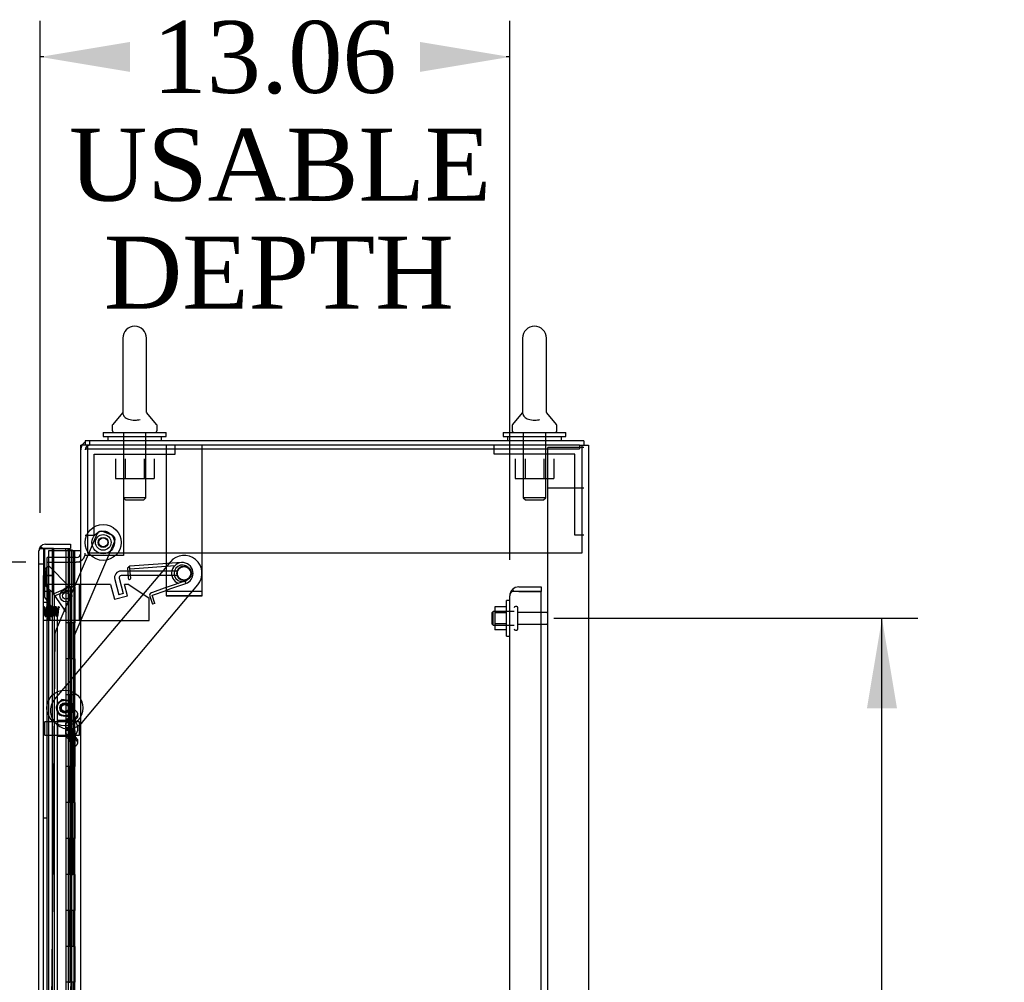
# Model space of a CAD drawing. Header units: inches. Extents: x 2 to 538, y -2 to 358.
# Tile 27 of 36: x 298 to 325, y 177 to 204. Entities that reach past the tile are written whole.
import ezdxf
from ezdxf.enums import TextEntityAlignment as Align
from ezdxf.lldxf.tags import DXFTag

# ---------------------------------------------------------------- set-up
doc = ezdxf.new("R2010")
doc.units = ezdxf.units.IN
doc.header["$MEASUREMENT"] = 0
for name, color, linetype in [('COM40146', 7, 'Continuous'), ('COM52825', 7, 'Continuous'), ('COM52831', 7, 'Continuous'), ('COM52832', 7, 'Continuous'), ('COM52834', 7, 'Continuous'), ('COM52840', 7, 'Continuous'), ('COM52847', 7, 'Continuous'), ('COM52848', 7, 'Continuous'), ('COM52849', 7, 'Continuous'), ('COM52850', 7, 'Continuous'), ('COM52854', 7, 'Continuous'), ('COM52855', 7, 'Continuous'), ('COM52856', 7, 'Continuous'), ('COM52857', 7, 'Continuous'), ('COM52858', 7, 'Continuous'), ('COM53520', 7, 'Continuous'), ('COM54578-80', 7, 'Continuous'), ('COM70782', 7, 'Continuous'), ('COM70839-6', 7, 'Continuous'), ('COM71126-1', 7, 'Continuous'), ('COM71130-1', 7, 'Continuous'), ('COM71131-1', 7, 'Continuous'), ('Default', 7, 'Continuous'), ('GSK11033', 7, 'Continuous'), ('NTS16526', 7, 'Continuous'), ('NTS166105', 7, 'Continuous'), ('NTS166905', 7, 'Continuous'), ('NTS18147', 7, 'Continuous'), ('ROL18050', 7, 'Continuous'), ('ROL87452', 7, 'Continuous'), ('RVT17750', 7, 'Continuous'), ('RVT17786', 7, 'Continuous'), ('SCS00680', 7, 'Continuous'), ('SCS191205', 7, 'Continuous'), ('SPR20245', 7, 'Continuous'), ('SPR20270', 7, 'Continuous'), ('STD26094', 7, 'Continuous'), ('STD26265', 7, 'Continuous'), ('WAF25059', 7, 'Continuous'), ('WAF25362', 7, 'Continuous'), ('WAF25376', 7, 'Continuous'), ('WAM254785', 7, 'Continuous'), ('WAM30038', 7, 'Continuous')]:
    doc.layers.add(name, color=color, linetype=linetype)
doc.styles.add('SEACAD_Times_New_Roman', font='times.ttf')
tags = doc.linetypes.add('HIDDEN2', pattern=[0.1875, 0.125, -0.0625]).pattern_tags.tags
tags[6:7] = [DXFTag(74, 4), DXFTag(75, 0), DXFTag(340, '0'), DXFTag(46, 0.0), DXFTag(50, 0.0), DXFTag(44, 0.0), DXFTag(45, 0.0)]
tags[4:5] = [DXFTag(74, 4), DXFTag(75, 0), DXFTag(340, '0'), DXFTag(46, 0.0), DXFTag(50, 0.0), DXFTag(44, 0.0), DXFTag(45, 0.0)]
doc.dimstyles.new('HAMMOND_(STH_-_540x360)', dxfattribs={"dimtxt": 2, "dimasz": 2.5, "dimexe": 1, "dimexo": 1, "dimgap": 0.5, "dimtad": 0, "dimtih": 1, "dimtoh": 1, "dimzin": 0, "dimdsep": 46, "dimtxsty": 'SEACAD_Times_New_Roman', "dimblk1": '_SE_FILLED', "dimblk2": '_SE_FILLED', "dimsah": 1, "dimcen": 1, "dimadec": 0, "dimazin": 0, "dimtfac": 0.8, "dimtofl": 0, "dimtmove": 0, "dimatfit": 3, "dimfxl": 1, "dimtolj": 1, "dimtzin": 0, "dimarcsym": 0})

# ---------------------------------------------------------------- blocks, each defined once
blk = doc.blocks.new('SE2')
at = {"layer": 'COM40146', "color": 7, "linetype": 'HIDDEN2'}
for p, q in [((311.711, 187.939), (311.711, 187.938)), ((311.711, 110.438), (311.711, 187.938)), ((311.711, 187.938), (311.711, 187.938)), ((311.834, 188.063), (311.783, 188.113)), ((311.961, 188.063), (311.783, 188.063)), ((311.961, 188.063), (311.834, 188.063)), ((311.961, 188.188), (312.586, 188.188)), ((311.961, 188.063), (311.961, 188.063)), ((311.961, 188.063), (312.586, 188.063)), ((312.586, 188.063), (311.961, 188.063)), ((312.586, 188.188), (312.586, 188.063)), ((312.586, 110.313), (312.586, 188.063))]:
    blk.add_line(p, q, dxfattribs=at)
for start, end in [(135.4399, 179.8781), (179.9564, 180), (90, 135.4399)]:
    blk.add_arc((311.961, 187.938), 0.25, start, end, dxfattribs=at)
blk.add_open_spline([(311.783, 188.063), (311.76, 188.042), (311.742, 188.021), (311.718, 187.98), (311.711, 187.959), (311.711, 187.938)], degree=3, knots=[0, 0, 0, 0, 0.5, 0.5, 1, 1, 1, 1], dxfattribs=at)
at = {"layer": 'COM52825', "color": 7, "linetype": 'Continuous'}
for p, q in [((298.796, 189.376), (299.486, 189.376)), ((299.486, 189.376), (299.486, 189.251)), ((298.611, 109.186), (298.611, 189.191)), ((298.611, 189.191), (298.611, 189.191)), ((298.611, 189.191), (298.611, 189.191)), ((298.611, 189.191), (298.611, 189.191)), ((298.714, 189.251), (298.647, 189.3)), ((298.796, 189.25), (298.647, 189.25)), ((298.796, 189.251), (298.714, 189.251)), ((298.796, 189.251), (298.796, 189.251)), ((299.358, 189.25), (298.796, 189.25)), ((298.986, 189.251), (299.486, 189.251)), ((299.358, 189.188), (299.358, 189.25))]:
    blk.add_line(p, q, dxfattribs=at)
for start, end in [(90, 143.806), (143.806, 179.8792), (179.9411, 180)]:
    blk.add_arc((298.796, 189.191), 0.185, start, end, dxfattribs=at)
blk.add_open_spline([(298.647, 189.25), (298.635, 189.24), (298.626, 189.231), (298.617, 189.216), (298.615, 189.211), (298.612, 189.201), (298.611, 189.196), (298.611, 189.191)], degree=3, knots=[0, 0, 0, 0, 0.5, 0.5, 0.75, 0.75, 1, 1, 1, 1], dxfattribs=at)
at = {"layer": 'COM52831', "color": 7, "linetype": 'HIDDEN2'}
for p, q in [((302.148, 192.126), (302.148, 191.941)), ((303.148, 191.941), (303.148, 192.126)), ((302.148, 191.941), (302.148, 187.939)), ((303.148, 187.939), (303.148, 191.941)), ((302.148, 187.939), (303.148, 187.939))]:
    blk.add_line(p, q, dxfattribs=at)
blk.add_circle((302.648, 188.564), 0.203, dxfattribs=at)
at = {"layer": 'COM52832', "color": 7, "linetype": 'HIDDEN2'}
for p, q in [((303.148, 188.063), (302.148, 188.063)), ((302.148, 187.938), (302.148, 187.939)), ((303.148, 187.938), (302.148, 187.938)), ((303.148, 187.938), (303.148, 187.939))]:
    blk.add_line(p, q, dxfattribs=at)
blk.add_circle((302.648, 188.563), 0.203, dxfattribs=at)
at = {"layer": 'COM52834', "color": 7, "linetype": 'HIDDEN2'}
for p, q in [((299.961, 192.126), (299.961, 189.126)), ((313.711, 192.126), (313.711, 189.126)), ((313.711, 189.126), (299.961, 189.126))]:
    blk.add_line(p, q, dxfattribs=at)
at = {"layer": 'COM52840', "color": 7, "linetype": 'HIDDEN2'}
for p, q in [((302.398, 191.876), (302.398, 192.126)), ((311.273, 191.876), (311.273, 192.126)), ((300.148, 189.626), (300.148, 191.876)), ((300.148, 191.876), (302.398, 191.876)), ((313.523, 191.876), (311.273, 191.876)), ((313.523, 189.626), (313.523, 191.876)), ((299.898, 189.626), (300.148, 189.626)), ((313.773, 189.626), (313.523, 189.626))]:
    blk.add_line(p, q, dxfattribs=at)
at = {"layer": 'COM52847', "color": 7, "linetype": 'HIDDEN2'}
for p, q in [((298.736, 188.817), (298.611, 188.817)), ((298.843, 188.732), (298.881, 188.77)), ((298.881, 188.77), (299.44, 188.211)), ((298.78, 188.669), (298.843, 188.732)), ((298.803, 188.212), (298.803, 188.587)), ((299.022, 187.992), (298.803, 188.212)), ((299.44, 188.211), (299.402, 188.173)), ((299.287, 188.102), (299.022, 187.992)), ((299.044, 187.939), (299.309, 188.049)), ((299.044, 110.437), (299.044, 187.939)), ((299.339, 188.11), (299.402, 188.173)), ((299.352, 188.08), (299.44, 188.08)), ((299.44, 188.08), (299.494, 188.08)), ((299.494, 188.08), (299.494, 110.296))]:
    blk.add_line(p, q, dxfattribs=at)
at = {"layer": 'COM52847', "color": 7, "linetype": 'Continuous'}
for start, end in [(160.3302, 180), (143.806, 157.7463)]:
    blk.add_arc((298.796, 189.191), 0.185, start, end, dxfattribs=at)
at = {"layer": 'COM52847', "color": 7, "linetype": 'HIDDEN2'}
for centre, radius, start, end in [((298.209, 188.468), 0.605, 11.2793, 19.3992), ((297.804, 188.939), 1.059, 340.5877, 348.736), ((299.309, 188.08), 0.185, 0, 45), ((300.298, 186.595), 1.815, 119.6042, 123.8492), ((299.365, 187.777), 0.334, 94.4677, 103.4716), ((298.958, 189.829), 1.815, 281.1508, 285.3958), ((299.134, 188.334), 0.334, 301.5284, 310.5323), ((298.806, 187.818), 0.605, 25.6008, 28.7202), ((299.309, 188.08), 0.06, 0, 45)]:
    blk.add_arc(centre, radius, start, end, dxfattribs=at)
at = {"layer": 'COM52848', "color": 7, "linetype": 'HIDDEN2'}
for p, q in [((313.061, 190.938), (312.773, 190.938)), ((312.773, 106.313), (312.773, 190.938)), ((313.773, 190.938), (313.061, 190.938))]:
    blk.add_line(p, q, dxfattribs=at)
at = {"layer": 'COM52849', "color": 7, "linetype": 'HIDDEN2'}
for p, q in [((313.061, 192.063), (312.773, 192.063)), ((312.773, 190.938), (312.773, 192.063)), ((313.773, 192.063), (313.061, 192.063))]:
    blk.add_line(p, q, dxfattribs=at)
at = {"layer": 'COM52850', "color": 7, "linetype": 'HIDDEN2'}
for p in [(313.648, 192.126), (299.898, 192.031)]:
    blk.add_line(p, (313.648, 192.031), dxfattribs=at)
at = {"layer": 'COM52854', "color": 7, "linetype": 'HIDDEN2'}
for p, q in [((302.461, 188.626), (300.896, 188.626)), ((302.461, 188.501), (300.896, 188.501)), ((302.461, 188.501), (302.461, 188.626)), ((300.718, 188.393), (300.831, 187.968)), ((300.838, 188.426), (300.952, 188.001)), ((300.952, 188.001), (300.831, 187.968))]:
    blk.add_line(p, q, dxfattribs=at)
for radius in [0.185, 0.06]:
    blk.add_arc((300.896, 188.441), radius, 90, 195, dxfattribs=at)
at = {"layer": 'COM52855', "color": 7, "linetype": 'HIDDEN2'}
for p, q in [((300.961, 192.126), (300.961, 189.063)), ((300.961, 189.063), (299.898, 189.063))]:
    blk.add_line(p, q, dxfattribs=at)
at = {"layer": 'COM52856', "color": 7, "linetype": 'HIDDEN2'}
for p, q in [((298.861, 188.251), (298.736, 188.251)), ((298.921, 188.251), (298.861, 188.251)), ((298.861, 187.251), (298.861, 188.251)), ((299.736, 188.251), (298.921, 188.251)), ((299.736, 187.251), (299.736, 188.251)), ((298.861, 187.251), (298.736, 187.251)), ((298.921, 187.251), (298.861, 187.251)), ((299.736, 187.251), (298.921, 187.251))]:
    blk.add_line(p, q, dxfattribs=at)
at = {"layer": 'COM52857', "color": 7, "linetype": 'HIDDEN2'}
for p, q in [((302.266, 188.886), (299.045, 185.061)), ((299.81, 184.417), (303.031, 188.241))]:
    blk.add_line(p, q, dxfattribs=at)
for centre, radius in [((302.648, 188.564), 0.195), ((299.332, 184.819), 0.141)]:
    blk.add_circle(centre, radius, dxfattribs=at)
for centre, start, end in [((302.648, 188.564), 319.9, 139.9), ((299.428, 184.739), 139.9, 319.9)]:
    blk.add_arc(centre, 0.5, start, end, dxfattribs=at)
at = {"layer": 'COM52858', "color": 7, "linetype": 'HIDDEN2'}
for p, q in [((298.836, 187.751), (298.736, 187.751)), ((298.836, 181.751), (298.836, 187.751)), ((298.836, 181.751), (298.736, 181.751))]:
    blk.add_line(p, q, dxfattribs=at)
at = {"layer": 'COM53520', "color": 7, "linetype": 'HIDDEN2'}
blk.add_circle((302.648, 188.564), 0.188, dxfattribs=at)
at = {"layer": 'COM54578-80', "color": 7, "linetype": 'HIDDEN2'}
for p, q in [((299.358, 189.188), (298.871, 189.188)), ((298.871, 189.188), (298.871, 109.188)), ((299.425, 189.188), (299.425, 188.188)), ((299.465, 188.188), (299.465, 189.188)), ((299.525, 188.188), (299.525, 189.188)), ((299.592, 188.188), (299.592, 189.188)), ((299.601, 189.188), (299.601, 188.188)), ((299.425, 188.188), (299.425, 109.188)), ((299.475, 187.188), (299.475, 188.188)), ((299.517, 187.188), (299.517, 188.188)), ((299.525, 109.188), (299.525, 188.188)), ((299.42, 187.189), (299.465, 187.189)), ((299.592, 187.189), (299.465, 187.189)), ((299.465, 186.188), (299.465, 187.187)), ((299.592, 187.187), (299.592, 187.188)), ((299.592, 186.188), (299.592, 187.187)), ((299.601, 187.188), (299.601, 186.188)), ((299.475, 185.188), (299.475, 186.188)), ((299.517, 185.188), (299.517, 186.188)), ((299.42, 185.189), (299.465, 185.189)), ((299.592, 185.189), (299.465, 185.189)), ((299.465, 184.188), (299.465, 185.187)), ((299.592, 185.187), (299.592, 185.188)), ((299.592, 184.188), (299.592, 185.187)), ((299.601, 185.188), (299.601, 184.188)), ((299.475, 183.188), (299.475, 184.188)), ((299.517, 183.188), (299.517, 184.188)), ((299.42, 183.189), (299.465, 183.189)), ((299.592, 183.189), (299.465, 183.189)), ((299.465, 182.188), (299.465, 183.187)), ((299.592, 183.187), (299.592, 183.188)), ((299.592, 182.188), (299.592, 183.187)), ((299.601, 183.188), (299.601, 182.188)), ((299.475, 181.188), (299.475, 182.188)), ((299.517, 181.188), (299.517, 182.188)), ((299.42, 181.189), (299.465, 181.189)), ((299.592, 181.189), (299.465, 181.189)), ((299.465, 180.188), (299.465, 181.187)), ((299.592, 181.187), (299.592, 181.188)), ((299.592, 180.188), (299.592, 181.187)), ((299.601, 181.188), (299.601, 180.188)), ((299.475, 179.188), (299.475, 180.188)), ((299.517, 179.188), (299.517, 180.188)), ((299.42, 179.189), (299.465, 179.189)), ((299.592, 179.189), (299.465, 179.189)), ((299.465, 178.188), (299.465, 179.187)), ((299.592, 179.187), (299.592, 179.188)), ((299.592, 178.188), (299.592, 179.187)), ((299.601, 179.188), (299.601, 178.188)), ((299.475, 177.188), (299.475, 178.188)), ((299.517, 177.188), (299.517, 178.188)), ((299.42, 177.189), (299.465, 177.189)), ((299.592, 177.189), (299.465, 177.189)), ((299.592, 177.187), (299.592, 177.188)), ((299.601, 177.188), (299.601, 176.188))]:
    blk.add_line(p, q, dxfattribs=at)
at = {"layer": 'COM54578-80', "color": 7, "linetype": 'Continuous'}
for p, q in [((299.562, 189.188), (299.358, 189.188)), ((299.358, 189.188), (299.358, 188.188)), ((299.413, 189.197), (299.413, 189.223)), ((299.413, 189.223), (299.463, 189.223)), ((299.463, 189.197), (299.413, 189.197)), ((299.425, 189.197), (299.425, 189.188)), ((299.463, 189.223), (299.488, 189.223)), ((299.463, 189.197), (299.488, 189.197)), ((299.488, 189.223), (299.538, 189.223)), ((299.538, 189.197), (299.488, 189.197)), ((299.525, 189.188), (299.525, 189.197)), ((299.538, 189.223), (299.538, 189.197)), ((299.773, 189.188), (299.562, 189.188)), ((299.562, 189.188), (299.562, 188.188)), ((299.358, 188.188), (299.358, 187.187)), ((299.358, 188.188), (299.592, 188.188)), ((299.358, 188.188), (299.358, 188.188)), ((299.562, 188.188), (299.358, 188.188)), ((299.42, 188.188), (299.42, 188.188)), ((299.425, 188.188), (299.425, 188.188)), ((299.525, 188.188), (299.525, 188.188)), ((299.606, 188.188), (299.562, 188.188)), ((299.592, 187.188), (299.592, 188.188)), ((299.601, 187.188), (299.601, 188.188)), ((299.606, 188.188), (299.606, 187.188)), ((299.562, 187.188), (299.358, 187.188)), ((299.358, 187.188), (299.358, 186.188)), ((299.592, 187.187), (299.358, 187.187)), ((299.562, 187.188), (299.562, 186.188)), ((299.606, 187.188), (299.562, 187.188)), ((299.358, 186.188), (299.358, 185.187)), ((299.562, 186.188), (299.358, 186.188)), ((299.562, 186.188), (299.358, 186.188)), ((299.606, 186.188), (299.562, 186.188)), ((299.592, 185.188), (299.592, 186.188)), ((299.601, 185.188), (299.601, 186.188)), ((299.606, 186.188), (299.606, 185.188)), ((299.562, 185.188), (299.358, 185.188)), ((299.358, 185.188), (299.358, 184.188)), ((299.592, 185.187), (299.358, 185.187)), ((299.562, 185.188), (299.562, 184.188)), ((299.606, 185.188), (299.562, 185.188)), ((299.358, 184.188), (299.358, 183.187)), ((299.562, 184.188), (299.358, 184.188)), ((299.562, 184.188), (299.358, 184.188)), ((299.606, 184.188), (299.562, 184.188)), ((299.592, 183.188), (299.592, 184.188)), ((299.601, 183.188), (299.601, 184.188)), ((299.606, 184.188), (299.606, 183.188)), ((299.562, 183.188), (299.358, 183.188)), ((299.358, 183.188), (299.358, 182.188)), ((299.592, 183.187), (299.358, 183.187)), ((299.562, 183.188), (299.562, 182.188)), ((299.606, 183.188), (299.562, 183.188)), ((299.358, 182.188), (299.358, 181.187)), ((299.562, 182.188), (299.358, 182.188)), ((299.562, 182.188), (299.358, 182.188)), ((299.606, 182.188), (299.562, 182.188)), ((299.592, 181.188), (299.592, 182.188)), ((299.601, 181.188), (299.601, 182.188)), ((299.606, 182.188), (299.606, 181.188)), ((299.562, 181.188), (299.358, 181.188)), ((299.358, 181.188), (299.358, 180.188)), ((299.592, 181.187), (299.358, 181.187)), ((299.562, 181.188), (299.562, 180.188)), ((299.606, 181.188), (299.562, 181.188)), ((299.358, 180.188), (299.358, 179.187)), ((299.562, 180.188), (299.358, 180.188)), ((299.562, 180.188), (299.358, 180.188)), ((299.606, 180.188), (299.562, 180.188)), ((299.592, 179.188), (299.592, 180.188)), ((299.601, 179.188), (299.601, 180.188)), ((299.606, 180.188), (299.606, 179.188)), ((299.562, 179.188), (299.358, 179.188)), ((299.358, 179.188), (299.358, 178.188)), ((299.592, 179.187), (299.358, 179.187)), ((299.562, 179.188), (299.562, 178.188)), ((299.606, 179.188), (299.562, 179.188)), ((299.358, 178.188), (299.358, 177.187)), ((299.562, 178.188), (299.358, 178.188)), ((299.562, 178.188), (299.358, 178.188)), ((299.606, 178.188), (299.562, 178.188)), ((299.592, 177.188), (299.592, 178.188)), ((299.601, 177.188), (299.601, 178.188)), ((299.606, 178.188), (299.606, 177.188)), ((299.562, 177.188), (299.358, 177.188)), ((299.358, 177.188), (299.358, 176.188)), ((299.562, 177.188), (299.562, 176.188)), ((299.606, 177.188), (299.562, 177.188))]:
    blk.add_line(p, q, dxfattribs=at)
at = {"layer": 'COM70782', "color": 7, "linetype": 'HIDDEN2'}
for p, q in [((300.599, 188.251), (299.736, 188.251)), ((300.599, 188.251), (300.709, 187.842)), ((301.071, 187.939), (300.987, 188.251)), ((301.112, 188.251), (300.987, 188.251)), ((301.112, 188.251), (301.674, 187.876)), ((298.924, 188.064), (298.736, 188.064)), ((298.924, 187.251), (298.924, 188.064)), ((300.709, 187.842), (301.071, 187.939)), ((301.674, 187.251), (301.674, 187.876)), ((299.736, 187.251), (301.674, 187.251))]:
    blk.add_line(p, q, dxfattribs=at)
at = {"layer": 'COM70839-6', "color": 7, "linetype": 'HIDDEN2'}
for p, q in [((299.072, 186.946), (300.229, 189.666)), ((300.393, 189.732), (300.652, 189.622)), ((299.592, 186.813), (300.718, 189.458)), ((298.73, 151.318), (299.062, 186.899)), ((299.248, 149.938), (299.592, 186.813))]:
    blk.add_line(p, q, dxfattribs=at)
blk.add_circle((300.398, 189.425), 0.129, dxfattribs=at)
for centre, start, end in [((300.344, 189.617), 66.9526, 156.9526), ((300.603, 189.507), 336.9526, 66.9526), ((299.187, 186.897), 156.9526, 179.4646)]:
    blk.add_arc(centre, 0.125, start, end, dxfattribs=at)
at = {"layer": 'COM71126-1', "color": 7, "linetype": 'Continuous'}
for p, q in [((299.773, 106.251), (299.773, 192.126)), ((300.023, 192.126), (299.773, 192.126)), ((313.648, 192.126), (300.023, 192.126)), ((313.648, 192.126), (313.898, 192.126)), ((313.898, 192.126), (313.898, 106.251))]:
    blk.add_line(p, q, dxfattribs=at)
at = {"layer": 'COM71126-1', "color": 7, "linetype": 'HIDDEN2'}
for p, q in [((298.836, 188.876), (299.648, 188.876)), ((298.836, 109.501), (298.836, 188.876)), ((299.773, 188.876), (299.648, 188.876))]:
    blk.add_line(p, q, dxfattribs=at)
at = {"layer": 'COM71130-1', "color": 7, "linetype": 'HIDDEN2'}
for p, q in [((300.023, 192.126), (300.023, 192.251)), ((300.023, 192.251), (300.023, 192.251)), ((300.023, 192.126), (300.023, 192.126))]:
    blk.add_line(p, q, dxfattribs=at)
at = {"layer": 'COM71131-1', "color": 7, "linetype": 'Continuous'}
for p, q in [((313.773, 192.251), (299.898, 192.251)), ((299.898, 192.251), (299.898, 192.126)), ((313.773, 192.251), (313.773, 192.126))]:
    blk.add_line(p, q, dxfattribs=at)
at = {"layer": 'COM71131-1', "color": 7, "linetype": 'HIDDEN2'}
for p in [(298.836, 188.876), (299.648, 189.001)]:
    blk.add_line(p, (298.836, 189.001), dxfattribs=at)
for centre, radius, start, end in [((300.023, 192.001), 0.25, 150, 180), ((300.023, 192.001), 0.125, 90, 180), ((299.648, 189.126), 0.25, 270, 0), ((299.648, 189.126), 0.125, 270, 0)]:
    blk.add_arc(centre, radius, start, end, dxfattribs=at)
at = {"layer": 'COM71131-1', "color": 7, "linetype": 'Continuous'}
blk.add_arc((300.023, 192.001), 0.25, 120, 150, dxfattribs=at)
at = {"layer": 'GSK11033', "color": 7, "linetype": 'Continuous'}
for p, q in [((298.986, 189.251), (298.736, 189.251)), ((298.736, 189.251), (298.736, 189.25)), ((298.986, 189.25), (298.986, 189.251)), ((299.014, 189.251), (299.014, 189.25))]:
    blk.add_line(p, q, dxfattribs=at)
at = {"layer": 'GSK11033', "color": 7, "linetype": 'HIDDEN2'}
for p, q in [((298.736, 189.25), (298.736, 188.501)), ((299.014, 189.251), (298.764, 189.251)), ((298.764, 189.251), (298.764, 187.905)), ((298.986, 188.501), (298.986, 189.25)), ((299.014, 189.251), (299.014, 189.251)), ((299.014, 189.25), (299.014, 187.984)), ((298.736, 109.876), (298.736, 188.501)), ((298.986, 188.501), (298.736, 188.501)), ((298.736, 188.501), (298.986, 188.501)), ((298.986, 109.876), (298.986, 188.501)), ((299.014, 187.984), (299.369, 187.476)), ((298.764, 187.905), (299.119, 187.397)), ((299.119, 187.397), (299.119, 110.98))]:
    blk.add_line(p, q, dxfattribs=at)
at = {"layer": 'NTS16526', "color": 7, "linetype": 'HIDDEN2'}
for p, q in [((299.166, 184.96), (299.085, 184.864)), ((299.246, 185.056), (299.166, 184.96)), ((299.37, 185.034), (299.246, 185.056)), ((299.494, 185.012), (299.37, 185.034)), ((299.536, 184.893), (299.494, 185.012)), ((299.085, 184.864), (299.127, 184.745)), ((299.127, 184.745), (299.17, 184.627)), ((299.417, 184.583), (299.498, 184.679)), ((299.498, 184.679), (299.579, 184.775)), ((299.579, 184.775), (299.536, 184.893)), ((299.17, 184.627), (299.294, 184.605)), ((299.294, 184.605), (299.417, 184.583))]:
    blk.add_line(p, q, dxfattribs=at)
for radius in [0.217, 0.0979]:
    blk.add_circle((299.332, 184.819), radius, dxfattribs=at)
at = {"layer": 'NTS166105', "color": 7, "linetype": 'HIDDEN2'}
for p, q in [((311.295, 187.629), (311.295, 187.468)), ((311.615, 187.629), (311.295, 187.629)), ((311.295, 187.468), (311.295, 187.159)), ((311.615, 187.468), (311.295, 187.468)), ((311.295, 187.159), (311.295, 186.997)), ((311.615, 187.159), (311.295, 187.159)), ((311.615, 186.997), (311.295, 186.997))]:
    blk.add_line(p, q, dxfattribs=at)
at = {"layer": 'NTS166905', "color": 7, "linetype": 'HIDDEN2'}
for p, q in [((300.738, 191.751), (300.738, 191.206)), ((301.01, 191.751), (301.01, 191.206)), ((301.536, 191.751), (301.536, 191.206)), ((301.811, 191.751), (301.811, 191.206)), ((311.863, 191.751), (311.863, 191.206)), ((312.135, 191.751), (312.135, 191.206)), ((312.661, 191.751), (312.661, 191.206)), ((312.936, 191.751), (312.936, 191.206)), ((300.738, 191.206), (301.01, 191.206)), ((301.01, 191.206), (301.536, 191.206)), ((301.536, 191.206), (301.811, 191.206)), ((311.863, 191.206), (312.135, 191.206)), ((312.135, 191.206), (312.661, 191.206)), ((312.661, 191.206), (312.936, 191.206))]:
    blk.add_line(p, q, dxfattribs=at)
at = {"layer": 'NTS18147', "color": 7, "linetype": 'HIDDEN2'}
for p, q in [((299.568, 184.746), (299.568, 184.751)), ((299.631, 184.751), (299.568, 184.751)), ((299.568, 184.746), (299.568, 184.557)), ((299.568, 184.746), (299.631, 184.746)), ((299.631, 184.746), (299.631, 184.751)), ((299.693, 184.597), (299.693, 184.652)), ((299.131, 184.031), (299.131, 184.471)), ((299.568, 184.471), (299.131, 184.471)), ((299.568, 184.557), (299.568, 184.439)), ((299.631, 184.557), (299.568, 184.557)), ((299.568, 184.439), (299.568, 184.062)), ((299.568, 184.439), (299.631, 184.439)), ((299.631, 184.439), (299.631, 184.557)), ((299.131, 184.031), (299.568, 184.031)), ((299.568, 184.062), (299.568, 183.944)), ((299.631, 184.062), (299.568, 184.062)), ((299.568, 183.944), (299.568, 183.755)), ((299.568, 183.944), (299.631, 183.944)), ((299.631, 183.944), (299.631, 184.062)), ((299.693, 183.85), (299.693, 183.904)), ((299.568, 183.755), (299.568, 183.751)), ((299.631, 183.755), (299.568, 183.755)), ((299.568, 183.751), (299.631, 183.751)), ((299.631, 183.755), (299.631, 183.751))]:
    blk.add_line(p, q, dxfattribs=at)
blk.add_arc((299.375, 184.251), 0.318, 323.6338, 36.3662, dxfattribs=at)
for centre, start_param, end_param in [((299.375, 184.652), 2.506883, 3.776302), ((299.375, 184.597), 2.506883, 3.141593), ((299.375, 183.904), 3.141593, 3.776302), ((299.375, 183.85), 2.506883, 3.776302)]:
    blk.add_ellipse(centre, major_axis=(-0.318, 0), ratio=0.5, start_param=start_param, end_param=end_param, dxfattribs=at)
at = {"layer": 'ROL18050', "color": 7, "linetype": 'HIDDEN2'}
blk.add_circle((299.332, 184.819), 0.5, dxfattribs=at)
at = {"layer": 'ROL87452', "color": 7, "linetype": 'HIDDEN2'}
blk.add_circle((300.398, 189.425), 0.5, dxfattribs=at)
at = {"layer": 'RVT17750', "color": 7, "linetype": 'HIDDEN2'}
for radius in [0.167, 0.0938]:
    blk.add_circle((299.361, 187.939), radius, dxfattribs=at)
at = {"layer": 'RVT17786', "color": 7, "linetype": 'HIDDEN2'}
for radius in [0.217, 0.125]:
    blk.add_circle((300.398, 189.425), radius, dxfattribs=at)
at = {"layer": 'SCS00680', "color": 7, "linetype": 'Continuous'}
for p, q in [((300.942, 195.109), (300.942, 193.04)), ((301.604, 193.039), (301.604, 195.109)), ((312.067, 195.109), (312.067, 193.04)), ((312.729, 193.039), (312.729, 195.109)), ((300.933, 193.029), (300.662, 192.702)), ((301.884, 192.702), (301.613, 193.029)), ((312.058, 193.029), (311.787, 192.702)), ((313.009, 192.702), (312.738, 193.029)), ((300.648, 192.664), (300.648, 192.545)), ((301.898, 192.545), (301.898, 192.664)), ((311.773, 192.664), (311.773, 192.545)), ((313.023, 192.545), (313.023, 192.664))]:
    blk.add_line(p, q, dxfattribs=at)
at = {"layer": 'SCS00680', "color": 7, "linetype": 'HIDDEN2'}
for p, q in [((300.961, 192.485), (300.961, 190.669)), ((301.585, 190.669), (301.585, 192.485)), ((312.086, 192.485), (312.086, 190.669)), ((312.71, 190.669), (312.71, 192.485)), ((301.585, 190.669), (300.961, 190.669)), ((300.961, 190.669), (301.021, 190.609)), ((301.021, 190.609), (301.525, 190.609)), ((301.525, 190.609), (301.585, 190.669)), ((312.71, 190.669), (312.086, 190.669)), ((312.086, 190.669), (312.146, 190.609)), ((312.146, 190.609), (312.65, 190.609)), ((312.65, 190.609), (312.71, 190.669))]:
    blk.add_line(p, q, dxfattribs=at)
at = {"layer": 'SCS00680', "color": 7, "linetype": 'Continuous'}
for centre, radius, start, end in [((301.273, 195.109), 0.331, 0, 180), ((312.398, 195.109), 0.331, 0, 180), ((300.912, 193.051), 0.0305, 313.2038, 326.6511), ((301.627, 193.045), 0.0209, 209.6167, 229.3306), ((312.037, 193.051), 0.0305, 313.2038, 326.6511), ((312.752, 193.045), 0.0209, 209.6167, 229.3306), ((300.708, 192.664), 0.06, 140.3214, 180), ((301.838, 192.664), 0.06, 0, 39.6786), ((311.833, 192.664), 0.06, 140.3214, 180), ((312.963, 192.664), 0.06, 0, 39.6786), ((300.708, 192.545), 0.06, 180, 270), ((301.838, 192.545), 0.06, 270, 0), ((311.833, 192.545), 0.06, 180, 270), ((312.963, 192.545), 0.06, 270, 0)]:
    blk.add_arc(centre, radius, start, end, dxfattribs=at)
for points in [[(300.942, 193.044), (300.942, 193.041), (300.942, 193.037), (300.942, 193.024), (300.944, 193.013), (300.953, 192.975), (300.966, 192.947), (301.016, 192.895), (301.054, 192.87), (301.155, 192.835), (301.219, 192.825), (301.333, 192.827), (301.382, 192.834), (301.423, 192.847)], [(312.067, 193.044), (312.067, 193.041), (312.067, 193.037), (312.067, 193.024), (312.069, 193.013), (312.078, 192.975), (312.091, 192.947), (312.141, 192.895), (312.179, 192.87), (312.28, 192.835), (312.344, 192.825), (312.458, 192.827), (312.507, 192.834), (312.548, 192.847)]]:
    blk.add_open_spline(points, degree=3, knots=[0.7046117, 0.7046117, 0.7046117, 0.7046117, 0.71875, 0.71875, 0.75, 0.75, 0.8125, 0.8125, 0.875, 0.875, 0.9375, 0.9375, 0.9854056, 0.9854056, 0.9854056, 0.9854056], dxfattribs=at)
at = {"layer": 'SCS191205', "color": 7, "linetype": 'HIDDEN2'}
for radius in [0.233, 0.125]:
    blk.add_circle((299.332, 184.819), radius, dxfattribs=at)
at = {"layer": 'SPR20245', "color": 7, "linetype": 'HIDDEN2'}
for p, q in [((302.577, 188.863), (301.141, 188.761)), ((301.146, 188.691), (302.393, 188.78)), ((301.143, 188.726), (301.073, 188.721)), ((301.073, 188.721), (301.082, 188.591)), ((301.082, 188.591), (301.094, 188.427)), ((301.152, 188.596), (301.143, 188.726)), ((301.164, 188.432), (301.152, 188.596)), ((302.673, 188.346), (302.233, 188.195)), ((302.256, 188.129), (302.696, 188.28)), ((302.673, 188.346), (302.696, 188.28)), ((301.744, 188.026), (301.736, 188.023)), ((301.77, 188.035), (301.744, 188.026)), ((301.758, 187.957), (301.766, 187.96)), ((301.837, 187.73), (301.758, 187.957)), ((301.766, 187.96), (301.793, 187.969)), ((302.098, 188.148), (301.77, 188.035)), ((301.793, 187.969), (302.121, 188.082)), ((302.233, 188.195), (302.098, 188.148)), ((302.121, 188.082), (302.256, 188.129)), ((301.692, 187.934), (301.77, 187.707)), ((301.837, 187.73), (301.77, 187.707))]:
    blk.add_line(p, q, dxfattribs=at)
for centre, radius, start, end in [((301.146, 188.691), 0.07, 94.06, 154.06), ((302.598, 188.564), 0.3, 0, 249.2791), ((302.598, 188.564), 0.23, 26.0703, 336.0148), ((302.598, 188.564), 0.3, 288.9997, 0), ((301.129, 188.429), 0.035, 184.06, 4.06), ((301.758, 187.957), 0.07, 109, 199)]:
    blk.add_arc(centre, radius, start, end, dxfattribs=at)
at = {"layer": 'SPR20270', "color": 7, "linetype": 'HIDDEN2'}
blk.add_circle((299.158, 187.621), 0.0162, dxfattribs=at)
blk.add_arc((298.752, 187.621), 0.0163, 90, 269.9669, dxfattribs=at)
for points, knots in [([(298.745, 187.604), (298.744, 187.604), (298.744, 187.603), (298.744, 187.599), (298.747, 187.58), (298.752, 187.546), (298.756, 187.503), (298.76, 187.46), (298.767, 187.413), (298.769, 187.386), (298.782, 187.366), (298.796, 187.363), (298.807, 187.369), (298.815, 187.383), (298.818, 187.408), (298.824, 187.451), (298.829, 187.492), (298.832, 187.522), (298.833, 187.536), (298.834, 187.537)], [0.0089708, 0.0089708, 0.0089708, 0.0089708, 0.0096746, 0.0152049, 0.0241506, 0.0354527, 0.0467169, 0.0578317, 0.0686432, 0.0868165, 0.0956306, 0.0997649, 0.104511, 0.1107796, 0.1277085, 0.1383534, 0.1493111, 0.1605014, 0.1612754, 0.1612754, 0.1612754, 0.1612754]), ([(298.803, 187.394), (298.803, 187.395), (298.803, 187.397), (298.8, 187.408), (298.797, 187.433), (298.793, 187.464), (298.789, 187.498), (298.786, 187.532), (298.782, 187.564), (298.777, 187.598), (298.77, 187.622), (298.761, 187.635), (298.756, 187.636), (298.752, 187.637)], [0.90828865, 0.90828865, 0.90828865, 0.90828865, 0.9118154, 0.91976844, 0.92900678, 0.93818349, 0.94704472, 0.9555679, 0.96408428, 0.97402057, 0.98591563, 0.99272022, 1, 1, 1, 1]), ([(298.884, 187.393), (298.885, 187.393), (298.885, 187.394), (298.883, 187.399), (298.881, 187.411), (298.878, 187.431), (298.875, 187.458), (298.871, 187.489), (298.868, 187.523), (298.864, 187.557), (298.859, 187.595), (298.855, 187.619), (298.846, 187.633), (298.839, 187.637), (298.832, 187.637), (298.824, 187.635), (298.817, 187.628), (298.814, 187.619), (298.81, 187.605), (298.807, 187.583), (298.803, 187.556), (298.799, 187.522), (298.796, 187.49), (298.794, 187.471), (298.793, 187.464)], [0.7095407, 0.7095407, 0.7095407, 0.7095407, 0.7114417, 0.7146718, 0.7214947, 0.7288758, 0.736805, 0.7452207, 0.75396, 0.7630329, 0.7724513, 0.7891885, 0.7954259, 0.7983357, 0.8012124, 0.8041749, 0.8072445, 0.81378, 0.8210619, 0.8290332, 0.8377281, 0.8467957, 0.8560123, 0.8621119, 0.8621119, 0.8621119, 0.8621119]), ([(298.823, 187.608), (298.823, 187.608), (298.823, 187.607), (298.825, 187.599), (298.828, 187.583), (298.832, 187.553), (298.836, 187.515), (298.841, 187.472), (298.845, 187.43), (298.85, 187.399), (298.855, 187.379), (298.862, 187.367), (298.873, 187.363), (298.884, 187.366), (298.894, 187.378), (298.897, 187.393), (298.903, 187.427), (298.907, 187.467), (298.911, 187.506), (298.914, 187.529), (298.915, 187.537)], [0.2089474, 0.2089474, 0.2089474, 0.2089474, 0.2113802, 0.2154716, 0.2239077, 0.2335691, 0.2439829, 0.2549477, 0.2664574, 0.2781061, 0.2881188, 0.2960871, 0.3001573, 0.303849, 0.307715, 0.3210679, 0.3323842, 0.34361, 0.355139, 0.361949, 0.361949, 0.361949, 0.361949]), ([(298.966, 187.393), (298.966, 187.393), (298.966, 187.393), (298.964, 187.399), (298.961, 187.419), (298.957, 187.449), (298.953, 187.484), (298.949, 187.52), (298.946, 187.553), (298.942, 187.581), (298.938, 187.604), (298.935, 187.619), (298.929, 187.632), (298.918, 187.637), (298.91, 187.637), (298.897, 187.629), (298.894, 187.616), (298.889, 187.595), (298.886, 187.57), (298.882, 187.539), (298.879, 187.506), (298.876, 187.48), (298.874, 187.466), (298.874, 187.464)], [0.5078929, 0.5078929, 0.5078929, 0.5078929, 0.5084059, 0.5153686, 0.5249056, 0.5346531, 0.544084, 0.5531581, 0.5619391, 0.5704947, 0.5788553, 0.5869141, 0.5944106, 0.5980528, 0.6011944, 0.6058739, 0.6171908, 0.625178, 0.6335522, 0.6421174, 0.6509012, 0.6598325, 0.6620129, 0.6620129, 0.6620129, 0.6620129]), ([(298.905, 187.607), (298.905, 187.607), (298.905, 187.606), (298.907, 187.594), (298.912, 187.564), (298.916, 187.523), (298.921, 187.48), (298.925, 187.442), (298.929, 187.412), (298.933, 187.391), (298.936, 187.377), (298.947, 187.363), (298.962, 187.364), (298.977, 187.377), (298.979, 187.399), (298.986, 187.443), (298.99, 187.485), (298.994, 187.517), (298.995, 187.534), (298.996, 187.537)], [0.4082275, 0.4082275, 0.4082275, 0.4082275, 0.4097502, 0.4193798, 0.4307441, 0.4422217, 0.4532111, 0.4636333, 0.4731219, 0.4815301, 0.4894478, 0.4968173, 0.5014481, 0.5074552, 0.525374, 0.5371697, 0.5484124, 0.5591564, 0.561857, 0.561857, 0.561857, 0.561857]), ([(299.047, 187.393), (299.047, 187.393), (299.047, 187.394), (299.045, 187.401), (299.042, 187.418), (299.038, 187.445), (299.035, 187.477), (299.031, 187.512), (299.027, 187.546), (299.024, 187.576), (299.02, 187.6), (299.016, 187.619), (299.01, 187.63), (299.003, 187.637), (298.988, 187.637), (298.981, 187.629), (298.974, 187.615), (298.97, 187.594), (298.967, 187.567), (298.963, 187.533), (298.959, 187.497), (298.956, 187.474), (298.955, 187.464)], [0.3079058, 0.3079058, 0.3079058, 0.3079058, 0.3095898, 0.3165888, 0.3244189, 0.3330451, 0.3419944, 0.3509607, 0.3599426, 0.3689211, 0.3774311, 0.3853635, 0.3927788, 0.3983344, 0.4020757, 0.4083561, 0.4162794, 0.4249904, 0.4344818, 0.4439088, 0.4531646, 0.4618577, 0.4618577, 0.4618577, 0.4618577]), ([(298.985, 187.609), (298.985, 187.609), (298.986, 187.607), (298.988, 187.595), (298.992, 187.571), (298.996, 187.532), (299.001, 187.489), (299.006, 187.446), (299.01, 187.41), (299.016, 187.384), (299.021, 187.367), (299.04, 187.363), (299.056, 187.375), (299.059, 187.393), (299.064, 187.424), (299.068, 187.46), (299.073, 187.499), (299.076, 187.525), (299.077, 187.538)], [0.6081062, 0.6081062, 0.6081062, 0.6081062, 0.6116387, 0.6183561, 0.6291344, 0.6401358, 0.6512776, 0.6625341, 0.6739468, 0.6847628, 0.6972529, 0.703306, 0.7077926, 0.7217195, 0.7318829, 0.7419387, 0.7525454, 0.7625242, 0.7625242, 0.7625242, 0.7625242]), ([(299.128, 187.393), (299.128, 187.393), (299.128, 187.393), (299.128, 187.394), (299.125, 187.406), (299.122, 187.428), (299.118, 187.457), (299.114, 187.49), (299.111, 187.525), (299.107, 187.558), (299.103, 187.588), (299.098, 187.613), (299.096, 187.627), (299.083, 187.637), (299.075, 187.637), (299.065, 187.634), (299.057, 187.621), (299.054, 187.608), (299.051, 187.591), (299.048, 187.567), (299.044, 187.538), (299.041, 187.506), (299.038, 187.48), (299.037, 187.467), (299.036, 187.464)], [0.1079451, 0.1079451, 0.1079451, 0.1079451, 0.1080769, 0.1112554, 0.1191857, 0.1278202, 0.1365703, 0.1454093, 0.1543184, 0.1633012, 0.1723933, 0.1814216, 0.194034, 0.1985399, 0.2015675, 0.2051303, 0.2121766, 0.2191525, 0.2264712, 0.2341649, 0.2422535, 0.25071, 0.2594656, 0.2618537, 0.2618537, 0.2618537, 0.2618537]), ([(299.066, 187.608), (299.066, 187.608), (299.066, 187.608), (299.067, 187.604), (299.07, 187.59), (299.074, 187.56), (299.079, 187.519), (299.084, 187.475), (299.088, 187.435), (299.093, 187.403), (299.098, 187.38), (299.105, 187.369), (299.112, 187.364), (299.121, 187.364), (299.129, 187.367), (299.136, 187.378), (299.142, 187.399), (299.146, 187.43), (299.151, 187.472), (299.155, 187.515), (299.159, 187.55), (299.162, 187.574), (299.164, 187.589), (299.164, 187.598), (299.163, 187.601), (299.163, 187.602)], [0.8086408, 0.8086408, 0.8086408, 0.8086408, 0.809349, 0.8135368, 0.822328, 0.8329267, 0.8441294, 0.8553878, 0.8666529, 0.8774744, 0.8874261, 0.8961257, 0.8998639, 0.9021563, 0.9052195, 0.912579, 0.9229558, 0.934627, 0.9462522, 0.9574058, 0.968128, 0.9740325, 0.9803937, 0.9871206, 0.9917266, 0.9917266, 0.9917266, 0.9917266]), ([(299.158, 187.637), (299.155, 187.637), (299.15, 187.636), (299.141, 187.627), (299.136, 187.61), (299.132, 187.586), (299.128, 187.557), (299.124, 187.524), (299.121, 187.492), (299.118, 187.472), (299.117, 187.464)], [0, 0, 0, 0, 0.00498255, 0.0098954, 0.01927729, 0.02835917, 0.03734863, 0.04626795, 0.05514809, 0.0619275, 0.0619275, 0.0619275, 0.0619275])]:
    blk.add_open_spline(points, degree=3, knots=knots, dxfattribs=at)
at = {"layer": 'STD26094', "color": 7, "linetype": 'HIDDEN2'}
for p, q in [((311.249, 187.501), (311.211, 187.463)), ((311.211, 187.463), (311.211, 187.163)), ((311.249, 187.126), (311.249, 187.501)), ((311.836, 187.501), (311.249, 187.501)), ((311.906, 187.638), (311.866, 187.638)), ((311.936, 187.018), (311.936, 187.608)), ((312.713, 187.478), (311.936, 187.478)), ((311.211, 187.163), (311.249, 187.126)), ((311.249, 187.126), (311.836, 187.126)), ((311.936, 187.148), (312.713, 187.148)), ((311.866, 186.988), (311.906, 186.988))]:
    blk.add_line(p, q, dxfattribs=at)
for centre, radius, start, end in [((311.866, 187.608), 0.03, 90, 180), ((311.906, 187.608), 0.03, 0, 90), ((312.713, 187.418), 0.06, 0, 90), ((312.713, 187.208), 0.06, 270, 0), ((311.866, 187.018), 0.03, 180, 270), ((311.906, 187.018), 0.03, 270, 0)]:
    blk.add_arc(centre, radius, start, end, dxfattribs=at)
at = {"layer": 'STD26265', "color": 7, "linetype": 'HIDDEN2'}
for p, q in [((298.771, 184.436), (298.736, 184.401)), ((298.771, 184.066), (298.771, 184.436)), ((299.736, 184.436), (298.771, 184.436)), ((299.736, 184.066), (299.736, 184.436)), ((298.736, 184.101), (298.771, 184.066)), ((298.771, 184.066), (299.736, 184.066))]:
    blk.add_line(p, q, dxfattribs=at)
at = {"layer": 'WAF25059', "color": 7, "linetype": 'HIDDEN2'}
for p, q in [((311.615, 186.813), (311.615, 187.813)), ((311.711, 187.813), (311.615, 187.813)), ((311.615, 186.813), (311.711, 186.813))]:
    blk.add_line(p, q, dxfattribs=at)
at = {"layer": 'WAF25362', "color": 7, "linetype": 'Continuous'}
for p, q in [((300.398, 192.485), (302.148, 192.485)), ((300.398, 192.485), (300.398, 192.376)), ((300.398, 192.376), (302.148, 192.376)), ((302.148, 192.376), (302.148, 192.485)), ((311.523, 192.485), (313.273, 192.485)), ((311.523, 192.485), (311.523, 192.376)), ((311.523, 192.376), (313.273, 192.376)), ((313.273, 192.376), (313.273, 192.485))]:
    blk.add_line(p, q, dxfattribs=at)
at = {"layer": 'WAF25376', "color": 7, "linetype": 'HIDDEN2'}
for radius in [0.315, 0.14]:
    blk.add_circle((300.398, 189.425), radius, dxfattribs=at)
at = {"layer": 'WAM254785', "color": 7, "linetype": 'Continuous'}
for p, q in [((300.523, 192.376), (300.523, 192.251)), ((302.023, 192.251), (302.023, 192.376)), ((311.648, 192.376), (311.648, 192.251)), ((313.148, 192.251), (313.148, 192.376))]:
    blk.add_line(p, q, dxfattribs=at)
at = {"layer": 'WAM30038', "color": 7, "linetype": 'HIDDEN2'}
for p, q in [((299.355, 184.424), (299.355, 184.479)), ((299.4, 184.453), (299.355, 184.424)), ((299.355, 184.4), (299.4, 184.428)), ((299.355, 184.424), (299.371, 184.412)), ((299.355, 184.268), (299.355, 184.4)), ((299.371, 184.412), (299.41, 184.436)), ((299.419, 184.626), (299.419, 183.876)), ((299.443, 184.626), (299.419, 184.626)), ((299.443, 184.626), (299.443, 183.876)), ((299.4, 184.268), (299.355, 184.268)), ((299.355, 184.102), (299.355, 184.233)), ((299.355, 184.233), (299.4, 184.233)), ((299.4, 184.073), (299.355, 184.102)), ((299.371, 184.089), (299.355, 184.077)), ((299.355, 184.022), (299.355, 184.077)), ((299.355, 184.077), (299.4, 184.048)), ((299.41, 184.065), (299.371, 184.089)), ((299.419, 183.876), (299.443, 183.876))]:
    blk.add_line(p, q, dxfattribs=at)
for centre, radius, start, end in [((298.835, 185.153), 0.85, 311.7058, 313.4493), ((299.401, 184.25), 0.0181, 1.7718, 93.073), ((299.401, 184.251), 0.0182, 267.1609, 357.9942), ((298.832, 183.345), 0.854, 46.5547, 48.2901)]:
    blk.add_arc(centre, radius, start, end, dxfattribs=at)
for points, knots in [([(299.355, 184.479), (299.368, 184.49), (299.381, 184.502), (299.394, 184.513), (299.396, 184.515), (299.398, 184.517), (299.4, 184.519)], [0, 0, 0, 0, 0.858552, 0.858552, 0.858552, 1, 1, 1, 1]), ([(299.414, 184.458), (299.413, 184.458), (299.413, 184.458), (299.409, 184.457), (299.405, 184.455), (299.4, 184.453)], [0.4389304, 0.4389304, 0.4389304, 0.4389304, 0.5, 0.5, 1, 1, 1, 1]), ([(299.4, 184.428), (299.402, 184.429), (299.405, 184.431), (299.409, 184.434), (299.411, 184.436), (299.414, 184.441), (299.416, 184.443), (299.419, 184.448), (299.419, 184.451), (299.419, 184.453)], [0, 0, 0, 0, 0.25, 0.25, 0.5, 0.5, 0.75, 0.75, 1, 1, 1, 1]), ([(299.4, 183.982), (299.398, 183.984), (299.396, 183.986), (299.394, 183.988), (299.381, 183.999), (299.368, 184.011), (299.355, 184.022)], [0, 0, 0, 0, 0.141448, 0.141448, 0.141448, 1, 1, 1, 1]), ([(299.419, 184.048), (299.419, 184.05), (299.419, 184.053), (299.416, 184.058), (299.414, 184.06), (299.409, 184.067), (299.405, 184.071), (299.4, 184.073)], [0, 0, 0, 0, 0.25, 0.25, 0.5, 0.5, 1, 1, 1, 1]), ([(299.4, 184.048), (299.402, 184.047), (299.405, 184.046), (299.409, 184.044), (299.411, 184.044), (299.413, 184.043), (299.413, 184.043), (299.414, 184.043)], [0, 0, 0, 0, 0.25, 0.25, 0.5, 0.5, 0.5626015, 0.5626015, 0.5626015, 0.5626015])]:
    blk.add_open_spline(points, degree=3, knots=knots, dxfattribs=at)
blk = doc.blocks.new('DMBLK3487')
at = {"layer": 'Default', "linetype": 'Continuous'}
for points in [[(277.821, 186.376), (278.654, 186.376), (278.237, 188.876)], [(277.821, 112.001), (278.237, 109.501), (278.654, 112.001)]]:
    blk.add_hatch(color=7, dxfattribs=at).paths.add_polyline_path(points)
at = {"layer": 'Default', "color": 7, "linetype": 'Continuous'}
for p, q in [((298.242, 188.876), (277.237, 188.876)), ((278.237, 188.876), (278.237, 150.888)), ((278.237, 141.488), (278.237, 109.501)), ((298.242, 109.501), (277.237, 109.501))]:
    blk.add_line(p, q, dxfattribs=at)
at = {"layer": 'Default', "color": 7, "linetype": 'Continuous', "style": 'SEACAD_Times_New_Roman'}
for s, p in [('79.38', (274.825, 150.188)), ('DOOR ', (273.664, 147.188)), ('OPENING', (271.744, 144.188))]:
    blk.add_text(s, height=2, dxfattribs=at).set_placement(p, align=Align.TOP_LEFT)
blk = doc.blocks.new('_SE_FILLED')
at = {"color": 0}
blk.add_line((0, 0), (-1, 0), dxfattribs=at)
blk.add_solid([(0, 0), (-1, -0.1665), (-1, 0.1665), (0, 0)], dxfattribs=at)
blk = doc.blocks.new('DMBLK3495')
at = {"layer": 'Default', "linetype": 'Continuous'}
for points in [[(322.483, 184.813), (322.066, 187.313), (321.649, 184.813)], [(322.483, 164.376), (321.649, 164.376), (322.066, 161.876)]]:
    blk.add_hatch(color=7, dxfattribs=at).paths.add_polyline_path(points)
at = {"layer": 'Default', "color": 7, "linetype": 'Continuous'}
for p, q in [((312.936, 187.313), (323.066, 187.313)), ((322.066, 176.294), (322.066, 187.313)), ((322.066, 161.876), (322.066, 173.594)), ((312.936, 161.876), (323.066, 161.876))]:
    blk.add_line(p, q, dxfattribs=at)
at = {"layer": 'Default', "color": 7, "linetype": 'Continuous', "style": 'SEACAD_Times_New_Roman'}
blk.add_text('25.44', height=2, dxfattribs=at).set_placement((318.654, 175.594), align=Align.TOP_LEFT)
blk = doc.blocks.new('DMBLK3496')
at = {"layer": 'Default', "linetype": 'Continuous'}
for points in [[(301.147, 203.348), (298.647, 202.931), (301.147, 202.514)], [(309.211, 203.348), (309.211, 202.514), (311.711, 202.931)]]:
    blk.add_hatch(color=7, dxfattribs=at).paths.add_polyline_path(points)
at = {"layer": 'Default', "color": 7, "linetype": 'Continuous'}
for p, q in [((298.647, 190.25), (298.647, 203.931)), ((311.711, 188.938), (311.711, 203.931)), ((298.744, 202.931), (298.647, 202.931)), ((311.711, 202.931), (311.614, 202.931))]:
    blk.add_line(p, q, dxfattribs=at)
at = {"layer": 'Default', "color": 7, "linetype": 'Continuous', "style": 'SEACAD_Times_New_Roman'}
for s, p in [('13.06', (301.767, 203.931)), ('USABLE', (299.444, 200.931)), ('DEPTH', (300.416, 197.931))]:
    blk.add_text(s, height=2, dxfattribs=at).set_placement(p, align=Align.TOP_LEFT)

msp = doc.modelspace()

# ---------------------------------------------------------------- block references
at = {"layer": 'Default'}
msp.add_blockref('SE2', (0, 0), dxfattribs=at)

# ---------------------------------------------------------------- dimensions: what is measured, and where the dimension line sits
at = {"layer": 'Default', "color": 7, "linetype": 'Continuous'}
dim = msp.add_linear_dim(base=(298.647, 202.931), p1=(311.711, 187.938), p2=(298.647, 189.25), text='\\A1;<>\\PUSABLE\\XDEPTH', dimstyle='HAMMOND_(STH_-_540x360)', dxfattribs=at)
dim.commit()
dim.dimension.update_dxf_attribs({"geometry": 'DMBLK3496', "text_midpoint": (305.179, 202.931), "dimtype": 160})
for base, p1, p2, angle, text, picture, middle in [((278.237319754, 188.87555067), (299.241968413, 188.87555067), (299.241968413, 109.500550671), 270, '\\A1;<>\\PDOOR \\XOPENING', 'DMBLK3487', (278.237319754, 149.188051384)), ((322.066, 161.876), (311.936, 161.876), (311.936, 187.313), 90, '\\A1;<>', 'DMBLK3495', (322.066, 174.594))]:
    dim = msp.add_linear_dim(base=base, p1=p1, p2=p2, angle=angle, text=text, dimstyle='HAMMOND_(STH_-_540x360)', dxfattribs=at)
    dim.commit()
    dim.dimension.update_dxf_attribs({"geometry": picture, "text_midpoint": middle, "dimtype": 161})

doc.saveas('drawing.dxf')
